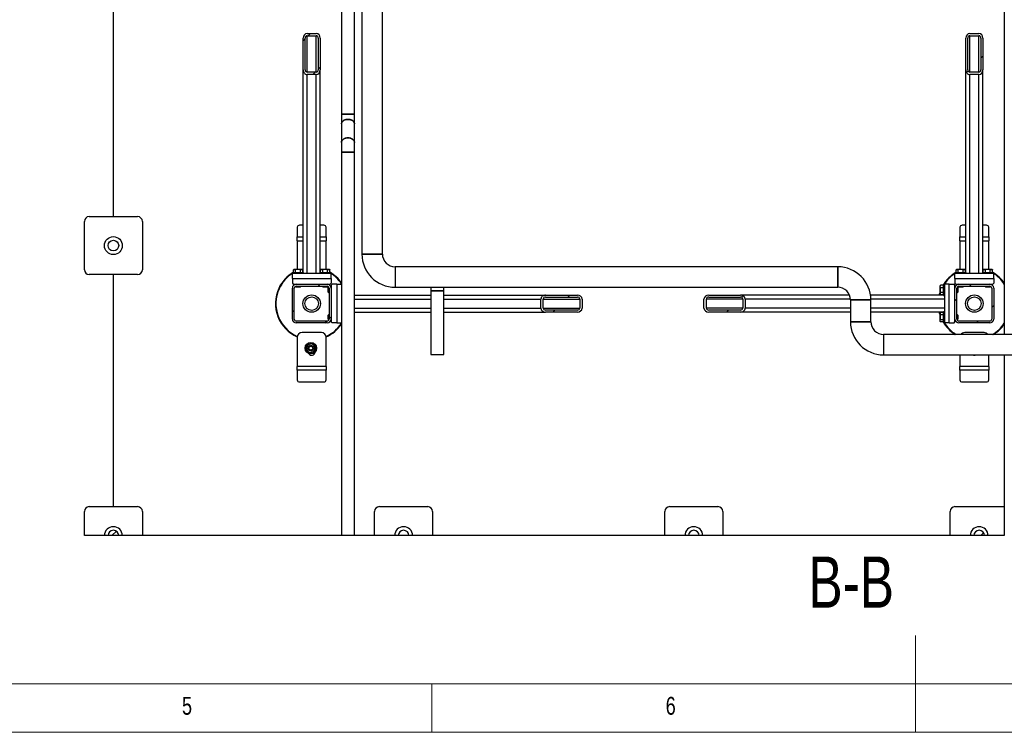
# Model space of a CAD drawing. Header units: millimetres. Extents: x 5 to 589, y 5 to 415.
# Tile 12 of 67: x 204 to 306, y 5 to 79. Entities that reach past the tile are written whole.
import ezdxf

# ---------------------------------------------------------------- set-up
doc = ezdxf.new("R2010")
doc.units = ezdxf.units.MM
doc.layers.add('NOTES', color=6, linetype='Continuous')
doc.layers.add('TRAIT-FINS', color=9, linetype='Continuous')
doc.layers.add('TRAIT-FORT', color=4, linetype='Continuous', lineweight=25)
doc.styles.add('SLDTEXTSTYLE0', font='TXT', dxfattribs={"width": 0.75})

msp = doc.modelspace()

# ---------------------------------------------------------------- hatches: boundary and pattern name
at = {"layer": 'TRAIT-FINS'}
h = msp.add_hatch(dxfattribs=at)
h.set_pattern_fill('ANSI31', color=9, angle=3e-322, style=0)
edge = h.paths.add_edge_path(flags=0)
edge.add_line((235.446, 73.525), (235.446, 76.804))
edge.add_ellipse((235.046, 76.804), major_axis=(0, 0.486), ratio=0.8233921, start_angle=270, end_angle=360)
edge.add_line((235.046, 77.29), (234.096, 77.29))
edge.add_ellipse((234.096, 76.804), major_axis=(0, 0.486), ratio=0.8233921, start_angle=0, end_angle=90)
edge.add_line((233.696, 76.804), (233.696, 73.525))
edge.add_ellipse((234.096, 73.525), major_axis=(0, 0.486), ratio=0.8233921, start_angle=90, end_angle=180)
edge.add_line((234.096, 73.039), (235.046, 73.039))
edge.add_ellipse((235.046, 73.525), major_axis=(0, 0.486), ratio=0.8233921, start_angle=180, end_angle=270)
edge = h.paths.add_edge_path(flags=0)
edge.add_line((235.246, 76.804), (235.246, 73.525))
edge.add_ellipse((235.046, 73.525), major_axis=(0, 0.243), ratio=0.8233921, start_angle=180, end_angle=270, ccw=False)
edge.add_line((235.046, 73.282), (234.096, 73.282))
edge.add_ellipse((234.096, 73.525), major_axis=(0, 0.243), ratio=0.8233921, start_angle=90, end_angle=180, ccw=False)
edge.add_line((233.896, 73.525), (233.896, 76.804))
edge.add_ellipse((234.096, 76.804), major_axis=(0, 0.243), ratio=0.8233921, start_angle=0, end_angle=90, ccw=False)
edge.add_line((234.096, 77.047), (235.046, 77.047))
edge.add_ellipse((235.046, 76.804), major_axis=(0, 0.243), ratio=0.8233921, start_angle=-90, end_angle=0, ccw=False)
h = msp.add_hatch(dxfattribs=at)
h.set_pattern_fill('ANSI31', color=9, angle=3e-322, style=0)
edge = h.paths.add_edge_path(flags=0)
edge.add_line((303.946, 73.525), (303.946, 76.804))
edge.add_ellipse((303.546, 76.804), major_axis=(0, 0.486), ratio=0.8233921, start_angle=270, end_angle=360)
edge.add_line((303.546, 77.29), (302.596, 77.29))
edge.add_ellipse((302.596, 76.804), major_axis=(0, 0.486), ratio=0.8233921, start_angle=360, end_angle=450)
edge.add_line((302.196, 76.804), (302.196, 73.525))
edge.add_ellipse((302.596, 73.525), major_axis=(0, 0.486), ratio=0.8233921, start_angle=90, end_angle=180)
edge.add_line((302.596, 73.039), (303.546, 73.039))
edge.add_ellipse((303.546, 73.525), major_axis=(0, 0.486), ratio=0.8233921, start_angle=180, end_angle=270)
edge = h.paths.add_edge_path(flags=0)
edge.add_line((303.746, 76.804), (303.746, 73.525))
edge.add_ellipse((303.546, 73.525), major_axis=(0, 0.243), ratio=0.8233921, start_angle=180, end_angle=270, ccw=False)
edge.add_line((303.546, 73.282), (302.596, 73.282))
edge.add_ellipse((302.596, 73.525), major_axis=(0, 0.243), ratio=0.8233921, start_angle=90, end_angle=180, ccw=False)
edge.add_line((302.396, 73.525), (302.396, 76.804))
edge.add_ellipse((302.596, 76.804), major_axis=(0, 0.243), ratio=0.8233921, start_angle=0, end_angle=90, ccw=False)
edge.add_line((302.596, 77.047), (303.546, 77.047))
edge.add_ellipse((303.546, 76.804), major_axis=(0, 0.243), ratio=0.8233921, start_angle=270, end_angle=360, ccw=False)
h = msp.add_hatch(dxfattribs=at)
h.set_pattern_fill('ANSI31', color=9, style=0)
edge = h.paths.add_edge_path(flags=0)
edge.add_arc((214.071, 55.343), 0.55, 0, 360)
h = msp.add_hatch(dxfattribs=at)
h.set_pattern_fill('ANSI31', color=9, angle=3e-322, style=0)
edge = h.paths.add_edge_path(flags=0)
edge.add_arc((232.971, 47.743), 0.4, 180, 270)
edge.add_line((232.971, 47.343), (236.171, 47.343))
edge.add_arc((236.171, 47.743), 0.4, 270, 360)
edge.add_line((236.571, 47.743), (236.571, 50.943))
edge.add_arc((236.171, 50.943), 0.4, 0, 90)
edge.add_line((236.171, 51.343), (232.971, 51.343))
edge.add_arc((232.971, 50.943), 0.4, 90, 180)
edge.add_line((232.571, 50.943), (232.571, 47.743))
edge = h.paths.add_edge_path(flags=0)
edge.add_line((236.171, 47.543), (232.971, 47.543))
edge.add_arc((232.971, 47.743), 0.2, 180, 270, ccw=False)
edge.add_line((232.771, 47.743), (232.771, 50.943))
edge.add_arc((232.971, 50.943), 0.2, 90, 180, ccw=False)
edge.add_line((232.971, 51.143), (236.171, 51.143))
edge.add_arc((236.171, 50.943), 0.2, 0, 90, ccw=False)
edge.add_line((236.371, 50.943), (236.371, 47.743))
edge.add_arc((236.171, 47.743), 0.2, 270, 360, ccw=False)
h = msp.add_hatch(dxfattribs=at)
h.set_pattern_fill('ANSI31', color=9, angle=3e-322, style=0)
edge = h.paths.add_edge_path(flags=0)
edge.add_arc((304.671, 47.743), 0.4, 270, 360)
edge.add_line((305.071, 47.743), (305.071, 50.943))
edge.add_arc((304.671, 50.943), 0.4, 0, 90)
edge.add_line((304.671, 51.343), (301.471, 51.343))
edge.add_arc((301.471, 50.943), 0.4, 90, 180)
edge.add_line((301.071, 50.943), (301.071, 47.743))
edge.add_arc((301.471, 47.743), 0.4, 180, 270)
edge.add_line((301.471, 47.343), (304.671, 47.343))
edge = h.paths.add_edge_path(flags=0)
edge.add_line((304.871, 50.943), (304.871, 47.743))
edge.add_arc((304.671, 47.743), 0.2, 270, 360, ccw=False)
edge.add_line((304.671, 47.543), (301.471, 47.543))
edge.add_arc((301.471, 47.743), 0.2, 180, 270, ccw=False)
edge.add_line((301.271, 47.743), (301.271, 50.943))
edge.add_arc((301.471, 50.943), 0.2, 90, 180, ccw=False)
edge.add_line((301.471, 51.143), (304.671, 51.143))
edge.add_arc((304.671, 50.943), 0.2, 0, 90, ccw=False)
h = msp.add_hatch(dxfattribs=at)
h.set_pattern_fill('ANSI31', color=9, angle=3e-322, style=0)
edge = h.paths.add_edge_path(flags=0)
edge.add_line((258.753, 48.468), (262.032, 48.468))
edge.add_ellipse((262.032, 48.868), major_axis=(0.486, 0), ratio=0.8233921, start_angle=270, end_angle=360)
edge.add_line((262.518, 48.868), (262.518, 49.818))
edge.add_ellipse((262.032, 49.818), major_axis=(0.486, 0), ratio=0.8233921, start_angle=360, end_angle=450)
edge.add_line((262.032, 50.218), (258.753, 50.218))
edge.add_ellipse((258.753, 49.818), major_axis=(0.486, 0), ratio=0.8233921, start_angle=90, end_angle=180)
edge.add_line((258.267, 49.818), (258.267, 48.868))
edge.add_ellipse((258.753, 48.868), major_axis=(0.486, 0), ratio=0.8233921, start_angle=180, end_angle=270)
edge = h.paths.add_edge_path(flags=0)
edge.add_line((262.032, 48.668), (258.753, 48.668))
edge.add_ellipse((258.753, 48.868), major_axis=(0.243, 0), ratio=0.8233921, start_angle=180, end_angle=270, ccw=False)
edge.add_line((258.51, 48.868), (258.51, 49.818))
edge.add_ellipse((258.753, 49.818), major_axis=(0.243, 0), ratio=0.8233921, start_angle=90, end_angle=180, ccw=False)
edge.add_line((258.753, 50.018), (262.032, 50.018))
edge.add_ellipse((262.032, 49.818), major_axis=(0.243, 0), ratio=0.8233921, start_angle=0, end_angle=90, ccw=False)
edge.add_line((262.275, 49.818), (262.275, 48.868))
edge.add_ellipse((262.032, 48.868), major_axis=(0.243, 0), ratio=0.8233921, start_angle=270, end_angle=360, ccw=False)
h = msp.add_hatch(dxfattribs=at)
h.set_pattern_fill('ANSI31', color=9, angle=3e-322, style=0)
edge = h.paths.add_edge_path(flags=0)
edge.add_line((278.889, 50.218), (275.61, 50.218))
edge.add_ellipse((275.61, 49.818), major_axis=(-0.486, 0), ratio=0.8233921, start_angle=270, end_angle=360)
edge.add_line((275.124, 49.818), (275.124, 48.868))
edge.add_ellipse((275.61, 48.868), major_axis=(-0.486, 0), ratio=0.8233921, start_angle=360, end_angle=450)
edge.add_line((275.61, 48.468), (278.889, 48.468))
edge.add_ellipse((278.889, 48.868), major_axis=(-0.486, 0), ratio=0.8233921, start_angle=90, end_angle=180)
edge.add_line((279.375, 48.868), (279.375, 49.818))
edge.add_ellipse((278.889, 49.818), major_axis=(-0.486, 0), ratio=0.8233921, start_angle=180, end_angle=270)
edge = h.paths.add_edge_path(flags=0)
edge.add_line((275.61, 50.018), (278.889, 50.018))
edge.add_ellipse((278.889, 49.818), major_axis=(-0.243, 0), ratio=0.8233921, start_angle=180, end_angle=270, ccw=False)
edge.add_line((279.132, 49.818), (279.132, 48.868))
edge.add_ellipse((278.889, 48.868), major_axis=(-0.243, 0), ratio=0.8233921, start_angle=90, end_angle=180, ccw=False)
edge.add_line((278.889, 48.668), (275.61, 48.668))
edge.add_ellipse((275.61, 48.868), major_axis=(-0.243, 0), ratio=0.8233921, start_angle=0, end_angle=90, ccw=False)
edge.add_line((275.367, 48.868), (275.367, 49.818))
edge.add_ellipse((275.61, 49.818), major_axis=(-0.243, 0), ratio=0.8233921, start_angle=270, end_angle=360, ccw=False)
h = msp.add_hatch(dxfattribs=at)
h.set_pattern_fill('ANSI31', color=9, style=0)
edge = h.paths.add_edge_path(flags=0)
edge.add_line((213.521, 25.343), (214.621, 25.343))
edge.add_arc((214.071, 25.343), 0.55, 360, 540)
h = msp.add_hatch(dxfattribs=at)
h.set_pattern_fill('ANSI31', color=9, style=0)
edge = h.paths.add_edge_path(flags=0)
edge.add_line((243.521, 25.343), (244.621, 25.343))
edge.add_arc((244.071, 25.343), 0.55, 360, 540)
h = msp.add_hatch(dxfattribs=at)
h.set_pattern_fill('ANSI31', color=9, style=0)
edge = h.paths.add_edge_path(flags=0)
edge.add_line((273.521, 25.343), (274.621, 25.343))
edge.add_arc((274.071, 25.343), 0.55, 360, 540)
h = msp.add_hatch(dxfattribs=at)
h.set_pattern_fill('ANSI31', color=9, style=0)
edge = h.paths.add_edge_path(flags=0)
edge.add_line((303.021, 25.343), (304.121, 25.343))
edge.add_arc((303.571, 25.343), 0.55, 360, 540)

# ---------------------------------------------------------------- linework, layer by layer
at = {"color": 7, "linetype": 'Continuous', "lineweight": 18}
for p, q in [((297, 5), (297, 15)), ((10, 10), (584, 10)), ((247, 5), (247, 10)), ((5, 5), (589, 5))]:
    msp.add_line(p, q, dxfattribs=at)
at = {"layer": 'TRAIT-FORT', "color": 4, "linetype": 'Continuous', "lineweight": 25}
for p, q in [((237.648, 145.343), (237.648, 68.933)), ((238.993, 68.933), (238.993, 145.343)), ((239.761, 145.343), (239.761, 54.468)), ((306.168, 145.343), (306.168, 46.153)), ((241.881, 54.468), (241.881, 141.046)), ((214.071, 58.343), (214.071, 82.343)), ((233.696, 73.525), (233.696, 76.804)), ((233.896, 73.525), (233.896, 76.804)), ((234.096, 77.29), (235.046, 77.29)), ((234.096, 77.047), (235.046, 77.047)), ((234.096, 73.282), (234.096, 77.047)), ((235.046, 73.282), (235.046, 77.047)), ((235.246, 76.804), (235.246, 73.525)), ((235.446, 76.804), (235.446, 73.525)), ((302.196, 73.525), (302.196, 76.804)), ((302.396, 73.525), (302.396, 76.804)), ((302.596, 77.29), (303.546, 77.29)), ((302.596, 77.047), (303.546, 77.047)), ((302.596, 73.282), (302.596, 77.047)), ((303.546, 73.282), (303.546, 77.047)), ((303.746, 76.804), (303.746, 73.525)), ((303.946, 76.804), (303.946, 73.525)), ((233.696, 52.543), (233.696, 73.525)), ((235.446, 52.543), (235.446, 73.525)), ((302.196, 52.543), (302.196, 73.525)), ((303.946, 52.543), (303.946, 73.525)), ((235.046, 73.282), (234.096, 73.282)), ((234.096, 52.443), (234.096, 73.039)), ((235.046, 73.039), (234.096, 73.039)), ((235.046, 52.443), (235.046, 73.039)), ((303.546, 73.282), (302.596, 73.282)), ((303.546, 73.039), (302.596, 73.039)), ((302.596, 52.443), (302.596, 73.039)), ((303.546, 52.443), (303.546, 73.039)), ((237.648, 68.933), (237.648, 67.926)), ((237.648, 68.933), (238.993, 68.933)), ((238.993, 67.926), (238.993, 68.933)), ((237.648, 67.926), (237.648, 66.01)), ((238.993, 66.01), (238.993, 67.926)), ((237.648, 66.01), (237.648, 65.003)), ((238.993, 65.003), (238.993, 66.01)), ((237.648, 65.003), (237.648, 25.343)), ((238.993, 65.003), (237.648, 65.003)), ((238.993, 25.343), (238.993, 65.003)), ((211.571, 58.343), (216.571, 58.343)), ((211.071, 52.843), (211.071, 57.843)), ((217.071, 57.843), (217.071, 52.843)), ((233.071, 57.233), (233.071, 56.243)), ((233.696, 57.449), (233.321, 57.449)), ((235.821, 57.449), (235.446, 57.449)), ((236.071, 56.243), (236.071, 57.233)), ((301.571, 57.233), (301.571, 56.243)), ((302.196, 57.449), (301.821, 57.449)), ((304.321, 57.449), (303.946, 57.449)), ((304.571, 56.243), (304.571, 57.233)), ((233.071, 55.843), (233.071, 56.243)), ((233.071, 56.243), (233.696, 56.243)), ((235.446, 56.243), (236.071, 56.243)), ((236.071, 56.243), (236.071, 55.843)), ((301.571, 55.843), (301.571, 56.243)), ((301.571, 56.243), (302.196, 56.243)), ((303.946, 56.243), (304.571, 56.243)), ((304.571, 56.243), (304.571, 55.843)), ((233.071, 55.843), (233.071, 52.893)), ((233.071, 55.843), (233.696, 55.843)), ((235.446, 55.843), (236.071, 55.843)), ((236.071, 52.893), (236.071, 55.843)), ((301.571, 55.843), (301.571, 52.893)), ((301.571, 55.843), (302.196, 55.843)), ((303.946, 55.843), (304.571, 55.843)), ((304.571, 52.893), (304.571, 55.843)), ((239.761, 54.468), (241.881, 54.468)), ((241.881, 54.468), (239.761, 54.468)), ((288.946, 53.153), (243.196, 53.153)), ((243.196, 53.153), (243.196, 51.033)), ((243.196, 53.153), (243.196, 51.033)), ((288.946, 51.033), (288.946, 53.153)), ((288.946, 53.153), (288.946, 51.033)), ((216.571, 52.343), (211.571, 52.343)), ((214.071, 28.343), (214.071, 52.343)), ((236.571, 52.443), (232.571, 52.443)), ((232.571, 51.943), (232.571, 52.443)), ((232.571, 51.943), (232.571, 51.443)), ((232.571, 51.943), (236.571, 51.943)), ((232.621, 52.543), (232.621, 52.443)), ((232.621, 52.543), (233.721, 52.543)), ((232.681, 52.543), (232.681, 52.843)), ((232.767, 52.893), (232.691, 52.849)), ((232.767, 52.893), (233.575, 52.893)), ((232.909, 52.543), (232.909, 52.843)), ((233.4, 52.543), (233.4, 52.843)), ((233.651, 52.849), (233.575, 52.893)), ((233.65, 52.849), (233.661, 52.843)), ((233.661, 52.543), (233.661, 52.843)), ((233.721, 52.443), (233.721, 52.543)), ((233.721, 52.543), (233.721, 52.543)), ((235.421, 52.543), (235.421, 52.443)), ((235.421, 52.543), (236.521, 52.543)), ((235.481, 52.543), (235.481, 52.843)), ((235.567, 52.893), (235.491, 52.849)), ((235.567, 52.893), (236.375, 52.893)), ((235.709, 52.543), (235.709, 52.843)), ((236.2, 52.543), (236.2, 52.843)), ((236.451, 52.849), (236.375, 52.893)), ((236.45, 52.849), (236.461, 52.843)), ((236.461, 52.543), (236.461, 52.843)), ((236.521, 52.443), (236.521, 52.543)), ((236.521, 52.543), (236.521, 52.543)), ((236.571, 51.943), (236.571, 52.443)), ((236.571, 51.943), (236.571, 51.443)), ((301.071, 51.943), (301.071, 52.443)), ((305.071, 52.443), (301.071, 52.443)), ((301.071, 51.943), (301.071, 51.443)), ((301.071, 51.943), (305.071, 51.943)), ((301.121, 52.543), (301.121, 52.443)), ((301.121, 52.543), (302.221, 52.543)), ((301.181, 52.543), (301.181, 52.843)), ((301.267, 52.893), (301.191, 52.849)), ((301.267, 52.893), (302.075, 52.893)), ((301.409, 52.543), (301.409, 52.843)), ((301.9, 52.543), (301.9, 52.843)), ((302.151, 52.849), (302.075, 52.893)), ((302.15, 52.849), (302.161, 52.843)), ((302.161, 52.543), (302.161, 52.843)), ((302.221, 52.443), (302.221, 52.543)), ((302.221, 52.543), (302.221, 52.543)), ((303.921, 52.543), (303.921, 52.443)), ((303.921, 52.543), (305.021, 52.543)), ((303.981, 52.543), (303.981, 52.843)), ((304.067, 52.893), (303.991, 52.849)), ((304.067, 52.893), (304.875, 52.893)), ((304.209, 52.543), (304.209, 52.843)), ((304.7, 52.543), (304.7, 52.843)), ((304.951, 52.849), (304.875, 52.893)), ((304.95, 52.849), (304.961, 52.843)), ((304.961, 52.543), (304.961, 52.843)), ((305.021, 52.443), (305.021, 52.543)), ((305.021, 52.543), (305.021, 52.543)), ((305.071, 51.943), (305.071, 52.443)), ((305.071, 51.943), (305.071, 51.443)), ((232.571, 51.443), (232.671, 51.343)), ((232.571, 47.743), (232.571, 50.943)), ((232.671, 51.343), (232.971, 51.343)), ((232.771, 47.743), (232.771, 50.943)), ((232.921, 51.343), (232.921, 51.34)), ((232.921, 51.137), (232.921, 51.078)), ((232.921, 51.078), (232.956, 51.043)), ((232.921, 51.078), (233.421, 51.078)), ((233.386, 51.043), (232.956, 51.043)), ((232.971, 51.343), (236.171, 51.343)), ((232.971, 51.143), (236.171, 51.143)), ((233.386, 51.043), (233.421, 51.078)), ((233.421, 51.078), (233.421, 51.143)), ((235.721, 51.143), (235.721, 51.078)), ((235.721, 51.078), (235.756, 51.043)), ((235.721, 51.078), (236.221, 51.078)), ((236.186, 51.043), (235.756, 51.043)), ((236.171, 51.343), (236.471, 51.343)), ((236.186, 51.043), (236.221, 51.078)), ((236.221, 51.34), (236.221, 51.343)), ((236.221, 51.078), (236.221, 51.137)), ((236.306, 50.993), (236.271, 50.958)), ((236.271, 50.528), (236.271, 50.958)), ((236.365, 50.993), (236.306, 50.993)), ((236.306, 50.993), (236.306, 50.493)), ((236.371, 50.943), (236.371, 47.743)), ((236.471, 51.343), (236.571, 51.443)), ((236.571, 50.993), (236.568, 50.993)), ((236.671, 51.343), (236.571, 51.243)), ((236.571, 51.243), (236.571, 50.943)), ((236.571, 50.943), (236.571, 47.743)), ((237.171, 51.343), (236.671, 51.343)), ((237.171, 51.343), (237.171, 47.343)), ((237.171, 51.343), (237.648, 51.343)), ((243.196, 51.033), (288.946, 51.033)), ((246.898, 51.033), (246.898, 50.668)), ((248.243, 50.668), (248.243, 51.033)), ((299.565, 51.223), (299.521, 51.147)), ((299.521, 50.339), (299.521, 51.147)), ((299.565, 51.222), (299.571, 51.233)), ((299.871, 51.233), (299.571, 51.233)), ((299.871, 50.972), (299.571, 50.972)), ((299.971, 51.293), (299.871, 51.293)), ((299.871, 51.293), (299.871, 51.293)), ((299.871, 50.193), (299.871, 51.293)), ((300.471, 51.343), (299.971, 51.343)), ((299.971, 51.343), (299.971, 47.343)), ((300.471, 47.343), (300.471, 51.343)), ((300.471, 51.343), (300.971, 51.343)), ((301.071, 51.243), (300.971, 51.343)), ((301.071, 51.443), (301.171, 51.343)), ((301.071, 50.943), (301.071, 51.243)), ((301.074, 50.993), (301.071, 50.993)), ((301.071, 47.743), (301.071, 50.943)), ((301.171, 51.343), (301.471, 51.343)), ((301.271, 47.743), (301.271, 50.943)), ((301.336, 50.993), (301.277, 50.993)), ((301.371, 50.958), (301.336, 50.993)), ((301.336, 50.493), (301.336, 50.993)), ((301.371, 50.958), (301.371, 50.528)), ((301.421, 51.343), (301.421, 51.34)), ((301.421, 51.137), (301.421, 51.078)), ((301.421, 51.078), (301.456, 51.043)), ((301.421, 51.078), (301.921, 51.078)), ((301.886, 51.043), (301.456, 51.043)), ((301.471, 51.343), (304.671, 51.343)), ((301.471, 51.143), (304.671, 51.143)), ((301.886, 51.043), (301.921, 51.078)), ((301.921, 51.078), (301.921, 51.143)), ((304.221, 51.143), (304.221, 51.078)), ((304.221, 51.078), (304.256, 51.043)), ((304.221, 51.078), (304.721, 51.078)), ((304.686, 51.043), (304.256, 51.043)), ((304.671, 51.343), (304.971, 51.343)), ((304.686, 51.043), (304.721, 51.078)), ((304.721, 51.34), (304.721, 51.343)), ((304.721, 51.078), (304.721, 51.137)), ((304.871, 50.943), (304.871, 47.743)), ((304.971, 51.343), (305.071, 51.443)), ((305.071, 50.943), (305.071, 47.743)), ((236.271, 50.528), (236.306, 50.493)), ((236.306, 50.493), (236.371, 50.493)), ((238.993, 50.218), (246.898, 50.218)), ((246.898, 50.668), (246.898, 44.093)), ((248.243, 50.668), (246.898, 50.668)), ((248.243, 44.093), (248.243, 50.668)), ((248.243, 50.218), (258.753, 50.218)), ((258.753, 50.218), (262.032, 50.218)), ((258.753, 50.018), (262.032, 50.018)), ((275.61, 50.218), (278.889, 50.218)), ((275.61, 50.018), (278.889, 50.018)), ((290.162, 50.218), (278.889, 50.218)), ((299.871, 50.218), (292.344, 50.218)), ((299.521, 50.339), (299.565, 50.263)), ((299.871, 50.481), (299.571, 50.481)), ((299.871, 50.253), (299.571, 50.253)), ((299.871, 50.193), (299.971, 50.193)), ((301.271, 50.493), (301.336, 50.493)), ((301.336, 50.493), (301.371, 50.528)), ((238.993, 49.818), (246.898, 49.818)), ((238.993, 48.868), (246.898, 48.868)), ((248.243, 49.818), (258.267, 49.818)), ((248.243, 48.868), (258.267, 48.868)), ((258.267, 48.868), (258.267, 49.818)), ((258.51, 48.868), (258.51, 49.818)), ((258.51, 49.818), (262.275, 49.818)), ((258.51, 48.868), (262.275, 48.868)), ((262.275, 49.818), (262.275, 48.868)), ((262.518, 49.818), (262.518, 48.868)), ((275.124, 48.868), (275.124, 49.818)), ((275.367, 48.868), (275.367, 49.818)), ((279.132, 49.818), (275.367, 49.818)), ((279.132, 48.868), (275.367, 48.868)), ((279.132, 49.818), (279.132, 48.868)), ((279.375, 49.818), (279.375, 48.868)), ((290.257, 49.818), (279.375, 49.818)), ((290.261, 48.868), (279.375, 48.868)), ((290.261, 49.718), (290.261, 47.468)), ((290.261, 49.718), (292.381, 49.718)), ((292.381, 49.718), (290.261, 49.718)), ((299.971, 49.818), (292.38, 49.818)), ((292.381, 47.468), (292.381, 49.718)), ((299.971, 48.868), (292.381, 48.868)), ((236.306, 48.193), (236.271, 48.158)), ((236.271, 47.728), (236.271, 48.158)), ((236.371, 48.193), (236.306, 48.193)), ((236.306, 48.193), (236.306, 47.693)), ((238.993, 48.468), (246.898, 48.468)), ((248.243, 48.468), (258.753, 48.468)), ((262.032, 48.668), (258.753, 48.668)), ((262.032, 48.468), (258.753, 48.468)), ((278.889, 48.668), (275.61, 48.668)), ((278.889, 48.468), (275.61, 48.468)), ((290.261, 48.468), (278.889, 48.468)), ((299.871, 48.468), (292.381, 48.468)), ((299.565, 48.423), (299.521, 48.347)), ((299.521, 47.539), (299.521, 48.347)), ((299.565, 48.422), (299.571, 48.433)), ((299.871, 48.433), (299.571, 48.433)), ((299.871, 48.172), (299.571, 48.172)), ((299.971, 48.493), (299.871, 48.493)), ((299.871, 48.493), (299.871, 48.493)), ((299.871, 47.393), (299.871, 48.493)), ((301.336, 48.193), (301.271, 48.193)), ((301.371, 48.158), (301.336, 48.193)), ((301.336, 47.693), (301.336, 48.193)), ((301.371, 48.158), (301.371, 47.728)), ((236.171, 47.543), (232.971, 47.543)), ((236.171, 47.343), (232.971, 47.343)), ((236.271, 47.728), (236.306, 47.693)), ((236.306, 47.693), (236.365, 47.693)), ((236.568, 47.693), (236.571, 47.693)), ((236.571, 47.743), (236.571, 47.443)), ((236.571, 47.443), (236.671, 47.343)), ((237.171, 47.343), (236.671, 47.343)), ((237.171, 47.343), (237.648, 47.343)), ((290.261, 47.468), (292.381, 47.468)), ((292.381, 47.468), (290.261, 47.468)), ((299.521, 47.539), (299.565, 47.463)), ((299.871, 47.681), (299.571, 47.681)), ((299.871, 47.453), (299.571, 47.453)), ((299.871, 47.393), (299.971, 47.393)), ((300.471, 47.343), (299.971, 47.343)), ((300.471, 47.343), (300.971, 47.343)), ((300.971, 47.343), (301.071, 47.443)), ((301.071, 47.443), (301.071, 47.743)), ((301.071, 47.693), (301.074, 47.693)), ((301.277, 47.693), (301.336, 47.693)), ((301.336, 47.693), (301.371, 47.728)), ((304.671, 47.543), (301.471, 47.543)), ((304.671, 47.343), (301.471, 47.343)), ((233.071, 45.843), (233.071, 42.843)), ((235.571, 46.343), (233.571, 46.343)), ((236.071, 42.843), (236.071, 45.843)), ((332.566, 46.153), (293.696, 46.153)), ((293.696, 46.153), (293.696, 44.033)), ((293.696, 46.153), (293.696, 44.033)), ((304.071, 46.343), (302.071, 46.343)), ((246.898, 44.093), (248.243, 44.093)), ((293.696, 44.033), (332.566, 44.033)), ((301.571, 44.033), (301.571, 42.843)), ((304.571, 42.843), (304.571, 44.033)), ((306.168, 44.033), (306.168, 25.343)), ((236.071, 42.843), (233.071, 42.843)), ((233.071, 42.443), (233.071, 42.843)), ((236.071, 42.843), (236.071, 42.443)), ((304.571, 42.843), (301.571, 42.843)), ((301.571, 42.443), (301.571, 42.843)), ((304.571, 42.843), (304.571, 42.443)), ((236.071, 42.443), (233.071, 42.443)), ((233.071, 42.443), (233.071, 41.453)), ((236.071, 41.453), (236.071, 42.443)), ((304.571, 42.443), (301.571, 42.443)), ((301.571, 42.443), (301.571, 41.453)), ((304.571, 41.453), (304.571, 42.443)), ((233.321, 41.237), (235.821, 41.237)), ((301.821, 41.237), (304.321, 41.237)), ((211.071, 25.343), (211.071, 27.843)), ((211.571, 28.343), (216.571, 28.343)), ((217.071, 27.843), (217.071, 25.343)), ((241.071, 25.343), (241.071, 27.843)), ((241.571, 28.343), (246.571, 28.343)), ((247.071, 27.843), (247.071, 25.343)), ((271.071, 25.343), (271.071, 27.843)), ((271.571, 28.343), (276.571, 28.343)), ((277.071, 27.843), (277.071, 25.343)), ((300.571, 25.343), (300.571, 27.843)), ((301.071, 28.343), (306.071, 28.343)), ((306.071, 28.343), (306.168, 28.333)), ((213.146, 25.343), (211.071, 25.343)), ((213.521, 25.343), (213.146, 25.343)), ((214.621, 25.343), (213.521, 25.343)), ((214.996, 25.343), (214.621, 25.343)), ((217.071, 25.343), (214.996, 25.343)), ((237.648, 25.343), (217.071, 25.343)), ((238.321, 25.343), (237.648, 25.343)), ((238.993, 25.343), (238.321, 25.343)), ((241.071, 25.343), (238.993, 25.343)), ((243.146, 25.343), (241.071, 25.343)), ((243.521, 25.343), (243.146, 25.343)), ((244.621, 25.343), (243.521, 25.343)), ((244.996, 25.343), (244.621, 25.343)), ((247.071, 25.343), (244.996, 25.343)), ((271.071, 25.343), (247.071, 25.343)), ((273.146, 25.343), (271.071, 25.343)), ((273.521, 25.343), (273.146, 25.343)), ((274.621, 25.343), (273.521, 25.343)), ((274.996, 25.343), (274.621, 25.343)), ((277.071, 25.343), (274.996, 25.343)), ((300.571, 25.343), (277.071, 25.343)), ((302.646, 25.343), (300.571, 25.343)), ((303.021, 25.343), (302.646, 25.343)), ((304.121, 25.343), (303.021, 25.343)), ((304.496, 25.343), (304.121, 25.343)), ((306.168, 25.343), (304.496, 25.343))]:
    msp.add_line(p, q, dxfattribs=at)
at = {"layer": 'TRAIT-FORT', "color": 4, "linetype": 'Continuous', "lineweight": 25, "flags": 128}
for points in [[(238.993, 67.926), (238.991, 67.965), (238.973, 68.042), (238.937, 68.117), (238.884, 68.186), (238.816, 68.248), (238.734, 68.301), (238.641, 68.344), (238.539, 68.375), (238.432, 68.395), (238.321, 68.401), (238.21, 68.395), (238.103, 68.375), (238.001, 68.344), (237.908, 68.301), (237.826, 68.248), (237.758, 68.186), (237.705, 68.117), (237.669, 68.042), (237.651, 67.965), (237.648, 67.926)], [(237.648, 66.01), (237.651, 66.05), (237.669, 66.127), (237.705, 66.201), (237.758, 66.27), (237.826, 66.332), (237.908, 66.386), (238.001, 66.429), (238.103, 66.46), (238.21, 66.479), (238.321, 66.486), (238.432, 66.479), (238.539, 66.46), (238.641, 66.429), (238.734, 66.386), (238.816, 66.332), (238.884, 66.27), (238.937, 66.201), (238.973, 66.127), (238.991, 66.05), (238.993, 66.01)], [(299.521, 50.386), (299.478, 50.225), (299.476, 50.218)], [(299.476, 48.468), (299.479, 48.454), (299.521, 48.3)]]:
    msp.add_lwpolyline(points, dxfattribs=at)
at = {"layer": 'TRAIT-FORT', "color": 4, "linetype": 'Continuous', "lineweight": 25}
for centre, radius in [((214.071, 55.343), 0.925), ((214.071, 55.343), 0.55), ((234.571, 49.343), 0.9), ((234.571, 49.343), 0.7), ((303.071, 49.343), 0.9), ((303.071, 49.343), 0.7), ((234.481, 44.734), 0.6), ((234.481, 44.734), 0.3), ((234.481, 44.734), 0.225), ((234.481, 44.734), 0.2)]:
    msp.add_circle(centre, radius, dxfattribs=at)
for centre, radius, start, end in [((211.571, 57.843), 0.5, 90, 180), ((216.571, 57.843), 0.5, 0, 90), ((233.305, 57.215), 0.235, 86.18874, 175.59805), ((235.837, 57.215), 0.235, 4.40195, 93.81126), ((301.805, 57.215), 0.235, 86.18874, 175.59805), ((304.337, 57.215), 0.235, 4.40195, 93.81126), ((243.196, 54.468), 3.435, 179.99997, 269.99995), ((243.196, 54.468), 1.315, 180, 270.00245), ((288.946, 49.718), 3.435, 0, 89.99998), ((211.571, 52.843), 0.5, 180, 270), ((216.571, 52.843), 0.5, 270, 0), ((234.571, 49.343), 3.75, 120.27176, 155.32581), ((234.571, 49.343), 3.7, 121.8048, 155.32581), ((234.571, 49.343), 3.75, 34.84841, 59.72824), ((234.571, 49.343), 3.7, 33.72038, 58.1952), ((303.071, 49.343), 3.75, 120.27176, 149.72824), ((303.071, 49.343), 3.7, 121.8048, 148.1952), ((303.071, 49.343), 3.75, 34.30999, 59.72824), ((303.071, 49.343), 3.7, 33.15835, 58.1952), ((234.571, 49.343), 3.75, 155.32581, 246.48481), ((232.971, 50.943), 0.4, 90, 180), ((232.971, 50.943), 0.2, 90, 180), ((236.171, 50.943), 0.4, 0, 90), ((236.171, 50.943), 0.2, 0, 90), ((288.946, 49.718), 1.315, 359.99701, 89.99441), ((301.471, 50.943), 0.4, 90, 180), ((301.471, 50.943), 0.2, 90, 180), ((304.671, 50.943), 0.4, 0, 90), ((304.671, 50.943), 0.2, 0, 90), ((234.571, 49.343), 3.7, 155.32581, 246.29849), ((303.071, 49.343), 3.75, 161.20309, 166.5066), ((303.071, 49.343), 3.75, 193.4934, 198.79691), ((232.971, 47.743), 0.4, 180, 270), ((232.971, 47.743), 0.2, 180, 270), ((234.571, 49.343), 3.7, 293.70164, 326.27962), ((234.571, 49.343), 3.75, 293.51518, 325.15159), ((236.171, 47.743), 0.4, 270, 0), ((236.171, 47.743), 0.2, 270, 0), ((293.696, 47.468), 3.435, 179.99997, 269.99995), ((293.696, 47.468), 1.315, 180, 270.00245), ((303.071, 49.343), 3.75, 210.27176, 238.28425), ((303.071, 49.343), 3.7, 211.8048, 239.56022), ((301.471, 47.743), 0.4, 180, 270), ((301.471, 47.743), 0.2, 180, 270), ((304.671, 47.743), 0.4, 270, 0), ((304.671, 47.743), 0.2, 270, 0), ((303.071, 49.343), 3.7, 300.43978, 326.84165), ((303.071, 49.343), 3.75, 301.71575, 325.69001), ((233.571, 45.843), 0.5, 90, 180), ((235.571, 45.843), 0.5, 360, 90), ((302.071, 45.843), 0.5, 90, 141.68387), ((304.071, 45.843), 0.5, 38.31613, 90), ((234.481, 44.734), 0.45, 169.67209, 229.67209), ((234.481, 44.734), 0.45, 109.67209, 169.67209), ((234.481, 44.734), 0.45, 49.67209, 109.67209), ((234.481, 44.734), 0.45, 349.67209, 49.67209), ((234.481, 44.734), 0.45, 229.67209, 289.67209), ((234.571, 44.343), 0.35, 208.6138, 357.37171), ((234.481, 44.734), 0.45, 289.67209, 349.67209), ((303.071, 44.343), 0.35, 242.33956, 297.66044), ((233.305, 41.471), 0.235, 184.40195, 273.81126), ((235.837, 41.471), 0.235, 266.18874, 355.59805), ((301.805, 41.471), 0.235, 184.40195, 273.81126), ((304.337, 41.471), 0.235, 266.18874, 355.59805), ((211.571, 27.843), 0.5, 90, 180), ((216.571, 27.843), 0.5, 0, 90), ((241.571, 27.843), 0.5, 90, 180), ((246.571, 27.843), 0.5, 0, 90), ((271.571, 27.843), 0.5, 90, 180), ((276.571, 27.843), 0.5, 0, 90), ((301.071, 27.843), 0.5, 90, 180), ((214.071, 25.343), 0.925, 360, 180), ((214.071, 25.343), 0.55, 360, 180), ((244.071, 25.343), 0.925, 360, 180), ((244.071, 25.343), 0.55, 360, 180), ((274.071, 25.343), 0.925, 360, 180), ((274.071, 25.343), 0.55, 360, 180), ((303.571, 25.343), 0.925, 360, 180), ((303.571, 25.343), 0.55, 360, 180)]:
    msp.add_arc(centre, radius, start, end, dxfattribs=at)
for centre, major_axis, start_param, end_param in [((234.096, 76.804), (0, 0.486), 0, 1.5707963), ((234.096, 76.804), (0, 0.243), 0, 1.5707963), ((235.046, 76.804), (0, 0.486), 4.712389, 6.2831853), ((235.046, 76.804), (0, 0.243), 4.712389, 6.2831853), ((302.596, 76.804), (0, 0.486), 0, 1.5707963), ((302.596, 76.804), (0, 0.243), 0, 1.5707963), ((303.546, 76.804), (0, 0.486), 4.712389, 6.2831853), ((303.546, 76.804), (0, 0.243), 4.712389, 6.2831853), ((234.096, 73.525), (0, 0.486), 1.5707963, 3.1415927), ((234.096, 73.525), (0, 0.243), 1.5707963, 3.1415927), ((235.046, 73.525), (0, 0.486), 3.1415927, 4.712389), ((235.046, 73.525), (0, 0.243), 3.1415927, 4.712389), ((302.596, 73.525), (0, 0.486), 1.5707963, 3.1415927), ((302.596, 73.525), (0, 0.243), 1.5707963, 3.1415927), ((303.546, 73.525), (0, 0.486), 3.1415927, 4.712389), ((303.546, 73.525), (0, 0.243), 3.1415927, 4.712389), ((258.753, 49.818), (0.486, 0), 1.5707963, 3.1415927), ((258.753, 49.818), (0.243, 0), 1.5707963, 3.1415927), ((262.032, 49.818), (0.486, 0), 0, 1.5707963), ((262.032, 49.818), (0.243, 0), 0, 1.5707963), ((275.61, 49.818), (-0.486, 0), 4.712389, 6.2831853), ((275.61, 49.818), (-0.243, 0), 4.712389, 6.2831853), ((278.889, 49.818), (-0.486, 0), 3.1415927, 4.712389), ((278.889, 49.818), (-0.243, 0), 3.1415927, 4.712389), ((258.753, 48.868), (0.486, 0), 3.1415927, 4.712389), ((258.753, 48.868), (0.243, 0), 3.1415927, 4.712389), ((262.032, 48.868), (0.486, 0), 4.712389, 6.2831853), ((262.032, 48.868), (0.243, 0), 4.712389, 6.2831853), ((275.61, 48.868), (-0.486, 0), 0, 1.5707963), ((275.61, 48.868), (-0.243, 0), 0, 1.5707963), ((278.889, 48.868), (-0.486, 0), 1.5707963, 3.1415927), ((278.889, 48.868), (-0.243, 0), 1.5707963, 3.1415927)]:
    msp.add_ellipse(centre, major_axis=major_axis, ratio=0.8233921, start_param=start_param, end_param=end_param, dxfattribs=at)
for points, knots in [([(238.991, 68.933), (238.991, 68.933), (238.991, 68.933), (238.969, 68.933), (238.929, 68.933), (238.87, 68.933), (238.797, 68.933), (238.709, 68.933), (238.611, 68.933), (238.504, 68.933), (238.406, 68.933), (238.307, 68.933), (238.208, 68.933), (238.098, 68.933), (237.994, 68.933), (237.9, 68.933), (237.817, 68.933), (237.749, 68.933), (237.696, 68.933), (237.663, 68.933), (237.648, 68.933), (237.65, 68.933), (237.651, 68.933)], [0, 0, 0, 0, 0.0357642, 0.0888247, 0.143424, 0.1964846, 0.2510838, 0.3041444, 0.3587437, 0.4118042, 0.4664035, 0.5000216, 0.5530821, 0.6076814, 0.6607419, 0.7153412, 0.7684017, 0.823001, 0.8760616, 0.9306608, 0.9837214, 1, 1, 1, 1]), ([(237.651, 67.931), (237.651, 67.948), (237.651, 67.991), (237.673, 68.06), (237.713, 68.135), (237.772, 68.204), (237.846, 68.265), (237.933, 68.317), (238.032, 68.357), (238.138, 68.385), (238.236, 68.399), (238.297, 68.401), (238.321, 68.401)], [0, 0, 0, 0, 0.06664488, 0.17486554, 0.28308621, 0.39130687, 0.49952754, 0.6077482, 0.71596887, 0.82418953, 0.9324102, 1, 1, 1, 1]), ([(238.321, 68.401), (238.359, 68.4), (238.434, 68.397), (238.545, 68.376), (238.648, 68.343), (238.743, 68.299), (238.826, 68.243), (238.894, 68.179), (238.946, 68.107), (238.979, 68.031), (238.994, 67.971), (238.992, 67.938), (238.992, 67.932)], [0, 0, 0, 0, 0.10828175, 0.21656349, 0.32484524, 0.43312699, 0.54140873, 0.64969048, 0.75797223, 0.86625397, 0.97453572, 1, 1, 1, 1]), ([(238.321, 66.486), (238.284, 66.485), (238.208, 66.482), (238.098, 66.461), (237.994, 66.429), (237.9, 66.384), (237.817, 66.328), (237.749, 66.264), (237.696, 66.192), (237.663, 66.116), (237.647, 66.052), (237.65, 66.015), (237.651, 66.004)], [0, 0, 0, 0, 0.1049907, 0.2130262, 0.3180169, 0.4260523, 0.531043, 0.6390785, 0.7440692, 0.8521047, 0.9570954, 1, 1, 1, 1]), ([(238.992, 66.005), (238.992, 66.025), (238.992, 66.072), (238.969, 66.144), (238.929, 66.219), (238.87, 66.288), (238.797, 66.349), (238.709, 66.401), (238.611, 66.442), (238.504, 66.47), (238.406, 66.484), (238.345, 66.485), (238.321, 66.486)], [0, 0, 0, 0, 0.0810321, 0.1860621, 0.2941379, 0.3991678, 0.5072436, 0.6122736, 0.7203494, 0.8253793, 0.9334551, 1, 1, 1, 1]), ([(237.651, 65.003), (237.651, 65.003), (237.651, 65.003), (237.673, 65.003), (237.713, 65.003), (237.772, 65.003), (237.845, 65.003), (237.933, 65.003), (238.031, 65.003), (238.138, 65.003), (238.235, 65.003), (238.335, 65.003), (238.434, 65.003), (238.544, 65.003), (238.648, 65.003), (238.742, 65.003), (238.825, 65.003), (238.893, 65.003), (238.946, 65.003), (238.979, 65.003), (238.994, 65.003), (238.992, 65.003), (238.991, 65.003)], [0, 0, 0, 0, 0.0381257, 0.0909163, 0.1452379, 0.1980285, 0.2523501, 0.3051407, 0.3594622, 0.4122528, 0.4665744, 0.5000215, 0.5528121, 0.6071336, 0.6599242, 0.7142458, 0.7670364, 0.821358, 0.8741486, 0.9284701, 0.9812607, 1, 1, 1, 1]), ([(232.692, 52.847), (232.717, 52.86), (232.762, 52.883), (232.828, 52.881), (232.875, 52.863), (232.902, 52.847), (232.909, 52.843)], [0, 0, 0, 0, 0.3540111, 0.6190428, 0.8912362, 1, 1, 1, 1]), ([(233.4, 52.843), (233.357, 52.854), (233.271, 52.876), (233.144, 52.884), (233.022, 52.872), (232.947, 52.853), (232.909, 52.843)], [0, 0, 0, 0, 0.2646049, 0.5349477, 0.7653431, 1, 1, 1, 1]), ([(233.4, 52.843), (233.422, 52.854), (233.468, 52.876), (233.536, 52.884), (233.601, 52.872), (233.641, 52.853), (233.661, 52.843)], [0, 0, 0, 0, 0.2646049, 0.5349477, 0.7653431, 1, 1, 1, 1]), ([(235.492, 52.847), (235.517, 52.86), (235.562, 52.883), (235.628, 52.881), (235.675, 52.863), (235.702, 52.847), (235.709, 52.843)], [0, 0, 0, 0, 0.3540111, 0.6190428, 0.8912362, 1, 1, 1, 1]), ([(236.2, 52.843), (236.157, 52.854), (236.071, 52.876), (235.944, 52.884), (235.822, 52.872), (235.747, 52.853), (235.709, 52.843)], [0, 0, 0, 0, 0.2646049, 0.5349477, 0.7653431, 1, 1, 1, 1]), ([(236.2, 52.843), (236.222, 52.854), (236.268, 52.876), (236.336, 52.884), (236.401, 52.872), (236.441, 52.853), (236.461, 52.843)], [0, 0, 0, 0, 0.2646049, 0.5349477, 0.7653431, 1, 1, 1, 1]), ([(301.192, 52.847), (301.217, 52.86), (301.262, 52.883), (301.328, 52.881), (301.375, 52.863), (301.402, 52.847), (301.409, 52.843)], [0, 0, 0, 0, 0.3540111, 0.6190428, 0.8912362, 1, 1, 1, 1]), ([(301.9, 52.843), (301.857, 52.854), (301.771, 52.876), (301.644, 52.884), (301.522, 52.872), (301.447, 52.853), (301.409, 52.843)], [0, 0, 0, 0, 0.2646049, 0.5349477, 0.7653431, 1, 1, 1, 1]), ([(301.9, 52.843), (301.922, 52.854), (301.968, 52.876), (302.036, 52.884), (302.101, 52.872), (302.141, 52.853), (302.161, 52.843)], [0, 0, 0, 0, 0.2646049, 0.5349477, 0.7653431, 1, 1, 1, 1]), ([(303.992, 52.847), (304.017, 52.86), (304.062, 52.883), (304.128, 52.881), (304.175, 52.863), (304.202, 52.847), (304.209, 52.843)], [0, 0, 0, 0, 0.3540111, 0.6190428, 0.8912362, 1, 1, 1, 1]), ([(304.7, 52.843), (304.657, 52.854), (304.571, 52.876), (304.444, 52.884), (304.322, 52.872), (304.247, 52.853), (304.209, 52.843)], [0, 0, 0, 0, 0.2646049, 0.5349477, 0.7653431, 1, 1, 1, 1]), ([(304.7, 52.843), (304.722, 52.854), (304.768, 52.876), (304.836, 52.884), (304.901, 52.872), (304.941, 52.853), (304.961, 52.843)], [0, 0, 0, 0, 0.2646049, 0.5349477, 0.7653431, 1, 1, 1, 1]), ([(299.571, 50.972), (299.56, 50.994), (299.538, 51.04), (299.53, 51.108), (299.542, 51.173), (299.561, 51.213), (299.571, 51.233)], [0, 0, 0, 0, 0.2646049, 0.5349477, 0.7653431, 1, 1, 1, 1]), ([(299.571, 50.972), (299.56, 50.929), (299.538, 50.843), (299.53, 50.716), (299.542, 50.594), (299.561, 50.519), (299.571, 50.481)], [0, 0, 0, 0, 0.2646049, 0.5349477, 0.7653431, 1, 1, 1, 1]), ([(246.901, 50.668), (246.901, 50.668), (246.901, 50.668), (246.923, 50.668), (246.963, 50.668), (247.022, 50.668), (247.095, 50.668), (247.183, 50.668), (247.281, 50.668), (247.388, 50.668), (247.485, 50.668), (247.547, 50.668), (247.571, 50.668)], [0, 0, 0, 0, 0.0715253, 0.1776418, 0.2868357, 0.3929522, 0.502146, 0.6082625, 0.7174564, 0.8235728, 0.9327667, 1, 1, 1, 1]), ([(247.571, 50.668), (247.608, 50.668), (247.684, 50.668), (247.794, 50.668), (247.898, 50.668), (247.992, 50.668), (248.075, 50.668), (248.143, 50.668), (248.196, 50.668), (248.229, 50.668), (248.244, 50.668), (248.242, 50.668), (248.241, 50.668)], [0, 0, 0, 0, 0.1061256, 0.2153289, 0.3214546, 0.4306579, 0.5367835, 0.6459868, 0.7521124, 0.8613157, 0.9674413, 1, 1, 1, 1]), ([(299.567, 50.264), (299.554, 50.289), (299.531, 50.334), (299.533, 50.4), (299.551, 50.447), (299.567, 50.474), (299.571, 50.481)], [0, 0, 0, 0, 0.3540111, 0.6190428, 0.8912362, 1, 1, 1, 1]), ([(299.571, 48.172), (299.56, 48.194), (299.538, 48.24), (299.53, 48.308), (299.542, 48.373), (299.561, 48.413), (299.571, 48.433)], [0, 0, 0, 0, 0.2646049, 0.5349477, 0.7653431, 1, 1, 1, 1]), ([(299.571, 48.172), (299.56, 48.129), (299.538, 48.043), (299.53, 47.916), (299.542, 47.794), (299.561, 47.719), (299.571, 47.681)], [0, 0, 0, 0, 0.2646049, 0.5349477, 0.7653431, 1, 1, 1, 1]), ([(299.567, 47.464), (299.554, 47.489), (299.531, 47.534), (299.533, 47.6), (299.551, 47.647), (299.567, 47.674), (299.571, 47.681)], [0, 0, 0, 0, 0.3540111, 0.6190428, 0.8912362, 1, 1, 1, 1]), ([(233.991, 44.559), (233.999, 44.6), (234.014, 44.683), (234.03, 44.77), (234.038, 44.815)], [0, 0, 0, 0, 0.4932444, 1, 1, 1, 1]), ([(234.038, 44.815), (234.045, 44.851), (234.058, 44.924), (234.073, 45.009), (234.082, 45.057), (234.085, 45.07)], [0, 0, 0, 0, 0.413688, 0.8380277, 1, 1, 1, 1]), ([(234.085, 45.07), (234.124, 45.084), (234.203, 45.113), (234.287, 45.142), (234.329, 45.158)], [0, 0, 0, 0, 0.4932444, 1, 1, 1, 1]), ([(234.329, 45.158), (234.364, 45.17), (234.434, 45.195), (234.515, 45.224), (234.561, 45.241), (234.574, 45.245)], [0, 0, 0, 0, 0.413688, 0.8380277, 1, 1, 1, 1]), ([(234.574, 45.245), (234.606, 45.218), (234.67, 45.164), (234.738, 45.106), (234.772, 45.077)], [0, 0, 0, 0, 0.49324437, 1, 1, 1, 1]), ([(234.772, 45.077), (234.8, 45.053), (234.857, 45.005), (234.922, 44.949), (234.96, 44.918), (234.97, 44.909)], [0, 0, 0, 0, 0.413688, 0.83802774, 1, 1, 1, 1]), ([(234.97, 44.909), (234.963, 44.868), (234.947, 44.785), (234.932, 44.697), (234.923, 44.653)], [0, 0, 0, 0, 0.4932444, 1, 1, 1, 1]), ([(234.19, 44.391), (234.162, 44.415), (234.105, 44.463), (234.039, 44.518), (234.002, 44.55), (233.991, 44.559)], [0, 0, 0, 0, 0.413688, 0.83802774, 1, 1, 1, 1]), ([(234.388, 44.223), (234.356, 44.25), (234.292, 44.304), (234.224, 44.362), (234.19, 44.391)], [0, 0, 0, 0, 0.4932444, 1, 1, 1, 1]), ([(234.632, 44.31), (234.598, 44.298), (234.528, 44.273), (234.447, 44.244), (234.4, 44.227), (234.388, 44.223)], [0, 0, 0, 0, 0.413688, 0.8380277, 1, 1, 1, 1]), ([(234.877, 44.398), (234.838, 44.384), (234.758, 44.355), (234.675, 44.325), (234.632, 44.31)], [0, 0, 0, 0, 0.4932444, 1, 1, 1, 1]), ([(234.923, 44.653), (234.917, 44.617), (234.904, 44.544), (234.888, 44.459), (234.879, 44.411), (234.877, 44.398)], [0, 0, 0, 0, 0.413688, 0.83802774, 1, 1, 1, 1])]:
    msp.add_open_spline(points, degree=3, knots=knots, dxfattribs=at)

# ---------------------------------------------------------------- texts
at = {"layer": 'NOTES', "color": 211, "style": 'SLDTEXTSTYLE0'}
for s, insert, char_height, attachment_point in [('B-B', (290.347, 23.182), 5.2917, 2), ('5', (221.167, 8.668), 1.852, 1), ('6', (271.167, 8.668), 1.852, 1)]:
    msp.add_mtext(s, dxfattribs=dict(at, insert=insert, char_height=char_height, attachment_point=attachment_point))

doc.saveas('drawing.dxf')
